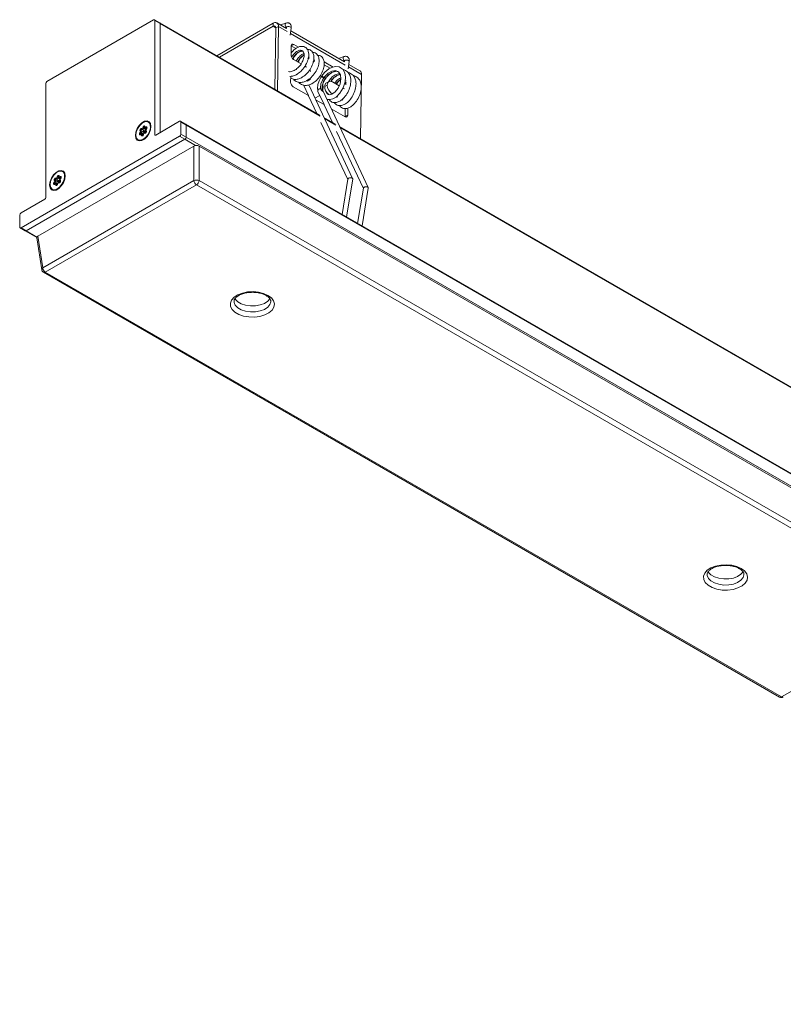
# Model space of a CAD drawing. Header units: millimetres. Extents: x 76 to 244, y 146 to 272.
# Tile 1 of 5: x 110 to 152, y 152 to 206. Entities that reach past the tile are written whole.
import ezdxf

# ---------------------------------------------------------------- set-up
doc = ezdxf.new("R2010")
doc.units = ezdxf.units.MM

msp = doc.modelspace()

# ---------------------------------------------------------------- linework, layer by layer
at = {"color": 7, "linetype": 'Continuous', "lineweight": 15}
for p, q in [((117.29, 206.065), (111.491, 202.718)), ((117.623, 205.907), (117.34, 206.07)), ((117.36, 199.819), (117.36, 206.025)), ((117.643, 205.861), (117.36, 206.025)), ((126.331, 200.88), (117.623, 205.907)), ((117.643, 199.933), (117.643, 205.861)), ((123.792, 205.879), (120.731, 204.112)), ((123.792, 205.716), (123.792, 205.879)), ((124.511, 205.6), (123.992, 205.899)), ((124.499, 205.895), (124.182, 205.789)), ((123.792, 205.716), (120.873, 204.031)), ((123.883, 202.293), (123.933, 205.632)), ((123.933, 205.632), (124.075, 205.71)), ((124.022, 202.213), (124.075, 205.71)), ((124.483, 205.616), (124.515, 205.626)), ((124.521, 205.662), (124.51, 205.598)), ((124.526, 205.661), (124.521, 205.662)), ((124.713, 205.232), (124.777, 205.62)), ((127.667, 203.778), (124.751, 205.461)), ((124.775, 204.653), (124.916, 204.732)), ((125.173, 204.584), (124.916, 204.732)), ((124.772, 204.649), (124.765, 204.155)), ((125.028, 204.507), (124.775, 204.653)), ((125.311, 204.343), (125.3, 204.35)), ((124.904, 203.908), (125.31, 203.673)), ((125.753, 204.06), (125.711, 204.048)), ((126.036, 203.897), (125.996, 203.886)), ((126.301, 203.772), (126.291, 203.778)), ((127.057, 203.496), (126.568, 203.779)), ((126.892, 203.431), (126.574, 203.615)), ((127.655, 204.073), (127.339, 203.967)), ((127.64, 203.793), (127.671, 203.804)), ((127.677, 203.84), (127.667, 203.775)), ((127.682, 203.838), (127.677, 203.84)), ((127.87, 203.41), (127.934, 203.797)), ((128.517, 203.287), (127.908, 203.639)), ((125.131, 203.112), (125.108, 203.126)), ((125.525, 203.55), (125.614, 203.499)), ((127.046, 203.223), (127.097, 203.242)), ((127.329, 203.06), (127.38, 203.079)), ((128.548, 199.6), (128.6, 203.098)), ((111.421, 202.596), (111.421, 196.39)), ((124.747, 202.998), (124.742, 202.672)), ((125.414, 202.949), (125.39, 202.963)), ((125.44, 202.524), (125.71, 201.947)), ((125.64, 202.73), (125.823, 202.832)), ((128.115, 197.426), (125.725, 202.525)), ((125.889, 203.011), (125.889, 203.004)), ((126.427, 202.976), (126.568, 202.895)), ((126.58, 202.915), (126.439, 202.997)), ((126.596, 202.442), (126.737, 202.521)), ((126.844, 202.716), (126.661, 202.614)), ((126.737, 202.514), (126.737, 202.521)), ((127.022, 202.685), (127.383, 202.477)), ((127.679, 202.588), (127.76, 202.656)), ((127.758, 202.749), (127.716, 202.724)), ((127.738, 202.537), (127.74, 202.623)), ((124.881, 202.426), (125.711, 201.947)), ((126.225, 202.17), (126.559, 201.457)), ((126.383, 202.32), (126.382, 202.321)), ((126.461, 202.275), (126.465, 202.266)), ((128.964, 196.936), (126.489, 202.217)), ((126.596, 202.435), (126.737, 202.514)), ((126.596, 202.435), (126.596, 202.442)), ((126.796, 202.005), (126.768, 202.062)), ((127.599, 202.352), (127.666, 202.314)), ((125.714, 201.94), (126.166, 200.975)), ((126.326, 201.954), (126.064, 201.803)), ((126.102, 201.721), (126.559, 201.457)), ((126.562, 201.451), (127.015, 200.485)), ((127.292, 201.865), (127.246, 201.891)), ((127.575, 201.702), (127.529, 201.728)), ((126.951, 201.231), (127.71, 200.793)), ((127.712, 200.797), (127.719, 201.235)), ((127.854, 200.876), (127.86, 201.265)), ((117.032, 200.492), (117.004, 200.508)), ((118.704, 200.545), (117.403, 199.794)), ((119.037, 200.387), (118.754, 200.55)), ((118.775, 199.851), (118.775, 200.505)), ((119.058, 200.341), (118.775, 200.505)), ((200.778, 153.199), (119.037, 200.387)), ((126.395, 200.486), (127.854, 197.375)), ((127.179, 200.39), (126.558, 200.749)), ((127.712, 200.797), (127.854, 200.876)), ((116.546, 199.922), (116.581, 199.963)), ((116.588, 199.884), (116.546, 199.922)), ((116.561, 200.012), (116.612, 200.029)), ((116.586, 199.99), (116.561, 200.012)), ((116.619, 199.848), (116.58, 199.819)), ((116.581, 199.963), (116.623, 199.926)), ((116.586, 199.99), (116.636, 200.007)), ((116.588, 199.884), (116.623, 199.926)), ((116.636, 200.007), (116.612, 200.029)), ((116.732, 199.96), (116.612, 200.029)), ((116.65, 199.865), (116.621, 199.849)), ((116.743, 199.856), (116.623, 199.926)), ((116.634, 199.794), (116.636, 199.84)), ((116.636, 200.151), (116.67, 200.146)), ((116.636, 200.151), (116.649, 200.098)), ((116.756, 199.938), (116.636, 200.007)), ((116.636, 199.84), (116.692, 199.839)), ((116.649, 200.098), (116.683, 200.093)), ((116.77, 200.029), (116.649, 200.098)), ((116.67, 200.146), (116.683, 200.093)), ((116.744, 199.832), (116.68, 199.868)), ((116.803, 200.024), (116.683, 200.093)), ((116.69, 200.166), (116.705, 200.217)), ((116.69, 200.166), (116.745, 200.152)), ((116.691, 199.793), (116.692, 199.839)), ((116.705, 200.217), (116.76, 200.203)), ((116.732, 199.96), (116.756, 199.938)), ((116.758, 199.881), (116.743, 199.83)), ((116.745, 200.152), (116.76, 200.203)), ((116.865, 200.083), (116.745, 200.152)), ((116.803, 200.024), (116.77, 200.029)), ((116.799, 199.915), (116.771, 199.898)), ((116.779, 199.9), (116.822, 199.92)), ((116.812, 199.895), (116.779, 199.9)), ((116.807, 199.954), (116.783, 199.976)), ((116.783, 199.976), (116.816, 199.971)), ((116.812, 199.895), (116.855, 199.915)), ((116.814, 200.252), (116.813, 200.206)), ((116.813, 200.205), (116.813, 200.173)), ((116.855, 199.915), (116.822, 199.92)), ((116.825, 200.145), (116.889, 200.108)), ((116.829, 200.198), (116.868, 200.227)), ((116.829, 200.198), (116.861, 200.152)), ((116.859, 199.915), (116.855, 199.915)), ((116.86, 200.064), (116.86, 200.031)), ((116.861, 200.152), (116.9, 200.181)), ((116.863, 200.056), (116.887, 200.034)), ((116.863, 200.056), (116.868, 200.006)), ((116.902, 200.124), (116.867, 200.083)), ((116.868, 200.227), (116.9, 200.181)), ((116.868, 200.006), (116.893, 199.984)), ((116.887, 200.034), (116.893, 199.984)), ((116.893, 199.984), (116.896, 199.98)), ((118.775, 199.851), (119.058, 199.688)), ((119.058, 199.688), (119.058, 200.341)), ((200.799, 153.153), (119.058, 200.341)), ((127.244, 199.997), (128.702, 196.885)), ((189.47, 164.431), (127.406, 200.259)), ((110.077, 194.749), (118.704, 199.729)), ((110.36, 194.586), (118.987, 199.566)), ((116.444, 199.538), (116.472, 199.522)), ((116.634, 199.794), (116.691, 199.793)), ((118.987, 199.566), (118.704, 199.729)), ((119.058, 199.688), (200.799, 152.5)), ((119.482, 199.199), (110.996, 194.299)), ((119.482, 197.318), (119.482, 199.199)), ((119.764, 199.199), (119.764, 197.318)), ((160.07, 175.93), (119.764, 199.199)), ((112.365, 197.798), (112.337, 197.814)), ((111.258, 192.571), (119.482, 197.318)), ((111.879, 197.228), (111.914, 197.269)), ((111.921, 197.19), (111.879, 197.228)), ((111.894, 197.318), (111.945, 197.335)), ((111.919, 197.296), (111.894, 197.318)), ((111.914, 197.269), (111.956, 197.232)), ((111.919, 197.296), (111.969, 197.313)), ((111.921, 197.19), (111.956, 197.232)), ((111.969, 197.313), (111.945, 197.335)), ((112.065, 197.265), (111.945, 197.335)), ((111.983, 197.171), (111.954, 197.155)), ((112.076, 197.162), (111.956, 197.232)), ((111.969, 197.457), (112.003, 197.452)), ((111.969, 197.457), (111.982, 197.404)), ((112.09, 197.243), (111.969, 197.313)), ((111.982, 197.404), (112.016, 197.399)), ((112.103, 197.335), (111.982, 197.404)), ((112.003, 197.452), (112.016, 197.399)), ((112.077, 197.137), (112.013, 197.174)), ((112.136, 197.33), (112.016, 197.399)), ((112.023, 197.471), (112.038, 197.522)), ((112.023, 197.471), (112.078, 197.458)), ((112.038, 197.522), (112.093, 197.509)), ((112.065, 197.265), (112.09, 197.243)), ((112.091, 197.186), (112.076, 197.135)), ((112.078, 197.458), (112.093, 197.509)), ((112.198, 197.389), (112.078, 197.458)), ((112.136, 197.33), (112.103, 197.335)), ((112.132, 197.22), (112.104, 197.204)), ((112.112, 197.206), (112.155, 197.226)), ((112.145, 197.201), (112.112, 197.206)), ((112.14, 197.26), (112.116, 197.282)), ((112.116, 197.282), (112.149, 197.277)), ((112.145, 197.201), (112.188, 197.221)), ((112.147, 197.558), (112.146, 197.512)), ((112.146, 197.511), (112.146, 197.478)), ((112.188, 197.221), (112.155, 197.226)), ((112.158, 197.451), (112.222, 197.414)), ((112.162, 197.504), (112.201, 197.533)), ((112.162, 197.504), (112.194, 197.458)), ((112.192, 197.221), (112.188, 197.221)), ((112.193, 197.37), (112.193, 197.337)), ((112.194, 197.458), (112.233, 197.487)), ((112.196, 197.362), (112.22, 197.34)), ((112.196, 197.362), (112.202, 197.312)), ((112.235, 197.43), (112.2, 197.389)), ((112.201, 197.533), (112.233, 197.487)), ((112.202, 197.312), (112.226, 197.29)), ((112.22, 197.34), (112.226, 197.29)), ((112.226, 197.29), (112.229, 197.286)), ((119.764, 197.318), (159.808, 174.201)), ((127.856, 197.391), (127.54, 195.478)), ((127.78, 195.34), (128.12, 197.394)), ((119.623, 197.088), (111.399, 192.34)), ((111.777, 196.844), (111.805, 196.828)), ((111.953, 197.154), (111.913, 197.125)), ((111.967, 197.1), (111.969, 197.146)), ((111.967, 197.1), (112.024, 197.098)), ((111.969, 197.146), (112.025, 197.145)), ((112.024, 197.098), (112.025, 197.145)), ((159.667, 173.971), (119.623, 197.088)), ((128.705, 196.901), (128.388, 194.989)), ((128.628, 194.85), (128.968, 196.904)), ((111.378, 196.316), (110.077, 195.565)), ((110.007, 195.443), (110.007, 194.79)), ((110.027, 194.744), (110.31, 194.581)), ((110.077, 194.749), (110.36, 194.586)), ((110.31, 194.581), (110.937, 194.218)), ((110.938, 194.208), (111.201, 192.473)), ((110.996, 194.299), (111.258, 192.571)), ((111.399, 192.34), (151.443, 169.223)), ((111.299, 192.33), (151.343, 169.213)), ((123.664, 190.748), (123.664, 190.76)), ((149.402, 175.89), (149.402, 175.901)), ((151.443, 169.223), (159.667, 173.971))]:
    msp.add_line(p, q, dxfattribs=at)
at = {"color": 8, "linetype": 'Continuous', "lineweight": 15}
for p, q in [((126.351, 200.834), (117.643, 205.861)), ((123.933, 205.634), (123.792, 205.716)), ((124.563, 205.429), (124.075, 205.71)), ((127.719, 203.606), (124.73, 205.332)), ((128.6, 203.098), (127.886, 203.51)), ((127.2, 200.344), (126.58, 200.702)), ((116.588, 199.884), (116.635, 199.857)), ((116.737, 199.813), (116.692, 199.839)), ((116.743, 199.856), (116.729, 199.84)), ((116.813, 200.172), (116.76, 200.203)), ((116.904, 200.127), (116.861, 200.152)), ((116.865, 200.083), (116.863, 200.077)), ((116.875, 200.116), (116.865, 200.083)), ((116.865, 200.083), (116.866, 200.082)), ((116.926, 200.166), (116.9, 200.181)), ((189.488, 164.386), (127.428, 200.213)), ((116.715, 199.779), (116.691, 199.793)), ((117.36, 199.819), (117.403, 199.794)), ((119.571, 199.228), (118.987, 199.566)), ((111.921, 197.19), (111.968, 197.163)), ((112.076, 197.162), (112.062, 197.146)), ((112.146, 197.478), (112.093, 197.509)), ((112.237, 197.433), (112.194, 197.458)), ((112.198, 197.389), (112.196, 197.383)), ((112.208, 197.422), (112.198, 197.389)), ((112.198, 197.389), (112.199, 197.388)), ((112.259, 197.472), (112.233, 197.487)), ((112.048, 197.085), (112.024, 197.098)), ((112.07, 197.119), (112.025, 197.145)), ((110.36, 194.586), (110.944, 194.248))]:
    msp.add_line(p, q, dxfattribs=at)
at = {"color": 8, "linetype": 'Continuous', "lineweight": 15, "flags": 128}
for points in [[(124.52, 205.657), (124.487, 205.686), (124.462, 205.728), (124.448, 205.777), (124.448, 205.825), (124.462, 205.864), (124.488, 205.89), (124.499, 205.895)], [(124.521, 205.662), (124.53, 205.678), (124.557, 205.694), (124.599, 205.701), (124.648, 205.7), (124.697, 205.689), (124.739, 205.671)], [(124.739, 205.671), (124.767, 205.648), (124.778, 205.625), (124.777, 205.62)], [(127.677, 203.835), (127.644, 203.863), (127.618, 203.906), (127.604, 203.954), (127.605, 204.002), (127.619, 204.042), (127.645, 204.068), (127.655, 204.073)], [(127.677, 203.84), (127.686, 203.856), (127.714, 203.872), (127.755, 203.879), (127.804, 203.877), (127.854, 203.867), (127.896, 203.849)], [(127.896, 203.849), (127.924, 203.826), (127.934, 203.802), (127.934, 203.797)], [(116.743, 199.856), (116.749, 199.853), (116.75, 199.852)], [(116.861, 200.071), (116.861, 200.071), (116.855, 200.059), (116.847, 200.049), (116.839, 200.039), (116.83, 200.032), (116.82, 200.027), (116.811, 200.024), (116.803, 200.024)], [(112.076, 197.162), (112.082, 197.159), (112.083, 197.158)], [(112.194, 197.377), (112.194, 197.377), (112.188, 197.365), (112.18, 197.354), (112.172, 197.345), (112.163, 197.338), (112.153, 197.333), (112.144, 197.33), (112.136, 197.33)], [(121.664, 190.746), (121.669, 190.689), (121.733, 190.536), (121.867, 190.399), (122.06, 190.288), (122.297, 190.211), (122.562, 190.174), (122.834, 190.179), (123.093, 190.227), (123.321, 190.313), (123.5, 190.432), (123.617, 190.573), (123.663, 190.728), (123.664, 190.748)], [(147.402, 175.887), (147.408, 175.83), (147.472, 175.678), (147.606, 175.541), (147.798, 175.43), (148.036, 175.352), (148.3, 175.315), (148.572, 175.321), (148.832, 175.368), (149.06, 175.454), (149.239, 175.573), (149.356, 175.715), (149.402, 175.87), (149.402, 175.89)]]:
    msp.add_lwpolyline(points, dxfattribs=at)
at = {"color": 7, "linetype": 'Continuous', "lineweight": 15, "flags": 128}
for points in [[(126.701, 201.764), (126.765, 201.736), (126.868, 201.724), (127.042, 201.761), (127.213, 201.859), (127.426, 202.069), (127.606, 202.363), (127.714, 202.696), (127.732, 202.975), (127.697, 203.165), (127.593, 203.356), (127.496, 203.445), (127.375, 203.503), (127.163, 203.522), (126.984, 203.478), (126.822, 203.395), (126.609, 203.222), (126.494, 203.093), (126.385, 202.935), (126.29, 202.749), (126.224, 202.548), (126.224, 202.548), (126.201, 202.34), (126.224, 202.229)], [(126.658, 202.203), (126.713, 202.051), (126.832, 201.985), (126.993, 202.017), (127.166, 202.143), (127.324, 202.346), (127.436, 202.594), (127.483, 202.85), (127.454, 203.077), (127.352, 203.237), (127.189, 203.31), (126.988, 203.283), (126.779, 203.164), (126.591, 202.972), (126.47, 202.779), (126.395, 202.579), (126.375, 202.366), (126.382, 202.321), (126.382, 202.321)], [(126.441, 202.992), (126.44, 202.995), (126.439, 202.997), (126.436, 202.998), (126.433, 202.996), (126.429, 202.994), (126.427, 202.99), (126.425, 202.986), (126.424, 202.982), (126.425, 202.978), (126.427, 202.976), (126.429, 202.976), (126.433, 202.977), (126.436, 202.98), (126.439, 202.983), (126.44, 202.987), (126.441, 202.992)], [(126.568, 202.895), (126.571, 202.894), (126.574, 202.895), (126.577, 202.898), (126.58, 202.902), (126.582, 202.906), (126.582, 202.91)], [(126.582, 202.91), (126.582, 202.913), (126.58, 202.915)], [(126.223, 202.177), (126.215, 202.204), (126.224, 202.242), (126.25, 202.277), (126.291, 202.304), (126.339, 202.319), (126.382, 202.321)], [(116.3, 199.778), (116.325, 199.96), (116.399, 200.15), (116.512, 200.325), (116.65, 200.463), (116.798, 200.548), (116.936, 200.57), (117.049, 200.526), (117.123, 200.421), (117.148, 200.268), (117.123, 200.086), (117.049, 199.896), (116.936, 199.721), (116.798, 199.583), (116.65, 199.498), (116.512, 199.476), (116.399, 199.521), (116.325, 199.625), (116.3, 199.778)], [(116.845, 199.658), (116.701, 199.553), (116.56, 199.512), (116.441, 199.54), (116.36, 199.633), (116.328, 199.779), (116.35, 199.958), (116.422, 200.145), (116.536, 200.316), (116.674, 200.448), (116.819, 200.522), (116.952, 200.529), (117.053, 200.467), (117.111, 200.346), (117.116, 200.181), (117.068, 199.994), (116.973, 199.812), (116.845, 199.658)], [(116.58, 199.819), (116.561, 199.808), (116.542, 199.806), (116.528, 199.813), (116.519, 199.828), (116.516, 199.849), (116.52, 199.874), (116.531, 199.899), (116.546, 199.922)], [(116.561, 200.012), (116.552, 200.027), (116.549, 200.048), (116.554, 200.073), (116.564, 200.098), (116.58, 200.121), (116.598, 200.139), (116.618, 200.149), (116.636, 200.151)], [(116.59, 199.826), (116.586, 199.827), (116.578, 199.83), (116.574, 199.837), (116.573, 199.848), (116.575, 199.86), (116.58, 199.873), (116.588, 199.884)], [(116.612, 200.029), (116.607, 200.036), (116.606, 200.047), (116.608, 200.059), (116.613, 200.072), (116.621, 200.083), (116.63, 200.092), (116.64, 200.097), (116.649, 200.098)], [(116.636, 199.84), (116.635, 199.844), (116.634, 199.847), (116.633, 199.849), (116.631, 199.85), (116.628, 199.851), (116.626, 199.851), (116.623, 199.85), (116.619, 199.848)], [(116.692, 199.839), (116.691, 199.849), (116.689, 199.858), (116.684, 199.865), (116.678, 199.869), (116.671, 199.871), (116.662, 199.87), (116.653, 199.867), (116.65, 199.865)], [(116.705, 200.217), (116.716, 200.242), (116.731, 200.265), (116.75, 200.282), (116.769, 200.293), (116.788, 200.295), (116.802, 200.288), (116.811, 200.273), (116.814, 200.252)], [(116.746, 200.019), (116.74, 200.012), (116.734, 200.004), (116.73, 199.995), (116.727, 199.987), (116.726, 199.978), (116.727, 199.971), (116.729, 199.964), (116.732, 199.96)], [(116.764, 200.004), (116.762, 200.001), (116.739, 199.957)], [(116.76, 200.203), (116.765, 200.216), (116.773, 200.227), (116.782, 200.236), (116.792, 200.241), (116.801, 200.242), (116.808, 200.239), (116.813, 200.231), (116.813, 200.229)], [(116.887, 200.034), (116.896, 200.019), (116.899, 199.998), (116.895, 199.973), (116.884, 199.948), (116.869, 199.925), (116.85, 199.908), (116.83, 199.897), (116.812, 199.895)], [(116.813, 200.206), (116.813, 200.202), (116.814, 200.199), (116.815, 200.197), (116.817, 200.196), (116.82, 200.195), (116.823, 200.195), (116.826, 200.196), (116.829, 200.198)], [(116.813, 200.173), (116.813, 200.164), (116.816, 200.155), (116.82, 200.149), (116.827, 200.144), (116.834, 200.142), (116.843, 200.143), (116.852, 200.146), (116.861, 200.152)], [(116.868, 200.227), (116.888, 200.238), (116.906, 200.24), (116.92, 200.233), (116.929, 200.218), (116.932, 200.197), (116.928, 200.173), (116.918, 200.147), (116.902, 200.124)], [(116.9, 200.181), (116.91, 200.186), (116.919, 200.187), (116.926, 200.184), (116.93, 200.179)], [(116.743, 199.83), (116.733, 199.804), (116.717, 199.781), (116.698, 199.764), (116.679, 199.753), (116.66, 199.751), (116.646, 199.758), (116.637, 199.773), (116.634, 199.794)], [(116.707, 199.771), (116.704, 199.771), (116.697, 199.775), (116.692, 199.782), (116.691, 199.793)], [(111.633, 197.084), (111.658, 197.266), (111.732, 197.456), (111.845, 197.631), (111.983, 197.769), (112.131, 197.854), (112.269, 197.876), (112.382, 197.831), (112.456, 197.727), (112.481, 197.574), (112.456, 197.391), (112.382, 197.202), (112.269, 197.027), (112.131, 196.889), (111.983, 196.804), (111.845, 196.782), (111.732, 196.826), (111.658, 196.931), (111.633, 197.084)], [(112.179, 196.964), (112.034, 196.859), (111.893, 196.818), (111.774, 196.846), (111.693, 196.939), (111.661, 197.085), (111.683, 197.263), (111.756, 197.451), (111.869, 197.622), (112.007, 197.754), (112.152, 197.828), (112.285, 197.834), (112.386, 197.773), (112.444, 197.651), (112.449, 197.486), (112.401, 197.3), (112.307, 197.118), (112.179, 196.964)], [(111.913, 197.125), (111.894, 197.114), (111.875, 197.112), (111.861, 197.119), (111.852, 197.134), (111.849, 197.155), (111.853, 197.179), (111.864, 197.205), (111.879, 197.228)], [(111.894, 197.318), (111.885, 197.333), (111.883, 197.354), (111.887, 197.379), (111.897, 197.404), (111.913, 197.427), (111.931, 197.444), (111.951, 197.455), (111.969, 197.457)], [(111.924, 197.132), (111.919, 197.132), (111.912, 197.136), (111.907, 197.143), (111.906, 197.154), (111.908, 197.166), (111.913, 197.179), (111.921, 197.19)], [(111.945, 197.335), (111.94, 197.342), (111.939, 197.353), (111.941, 197.365), (111.946, 197.378), (111.954, 197.389), (111.964, 197.398), (111.973, 197.403), (111.982, 197.404)], [(112.025, 197.145), (112.025, 197.155), (112.022, 197.164), (112.017, 197.171), (112.011, 197.175), (112.004, 197.177), (111.995, 197.176), (111.986, 197.173), (111.983, 197.171)], [(112.038, 197.522), (112.049, 197.548), (112.064, 197.571), (112.083, 197.588), (112.103, 197.599), (112.121, 197.601), (112.135, 197.594), (112.145, 197.579), (112.147, 197.558)], [(112.079, 197.325), (112.073, 197.318), (112.067, 197.31), (112.063, 197.301), (112.061, 197.292), (112.059, 197.284), (112.06, 197.276), (112.062, 197.27), (112.065, 197.265)], [(112.097, 197.31), (112.095, 197.307), (112.072, 197.263)], [(112.093, 197.509), (112.098, 197.521), (112.106, 197.533), (112.115, 197.542), (112.125, 197.547), (112.134, 197.548), (112.141, 197.545), (112.146, 197.537), (112.146, 197.535)], [(112.22, 197.34), (112.229, 197.325), (112.232, 197.304), (112.228, 197.279), (112.217, 197.254), (112.202, 197.231), (112.183, 197.213), (112.163, 197.203), (112.145, 197.201)], [(112.146, 197.512), (112.146, 197.508), (112.147, 197.505), (112.148, 197.503), (112.15, 197.502), (112.153, 197.501), (112.156, 197.501), (112.159, 197.502), (112.162, 197.504)], [(112.146, 197.478), (112.146, 197.47), (112.149, 197.461), (112.154, 197.455), (112.16, 197.45), (112.167, 197.448), (112.176, 197.449), (112.185, 197.452), (112.194, 197.458)], [(112.201, 197.533), (112.221, 197.543), (112.239, 197.545), (112.253, 197.539), (112.263, 197.524), (112.265, 197.503), (112.261, 197.478), (112.251, 197.453), (112.235, 197.43)], [(112.233, 197.487), (112.243, 197.492), (112.252, 197.493), (112.259, 197.489), (112.263, 197.485)], [(111.969, 197.146), (111.968, 197.15), (111.968, 197.152), (111.966, 197.155), (111.964, 197.156), (111.961, 197.157), (111.959, 197.157), (111.956, 197.156), (111.953, 197.154)], [(112.076, 197.135), (112.066, 197.11), (112.05, 197.087), (112.031, 197.07), (112.012, 197.059), (111.994, 197.057), (111.979, 197.064), (111.97, 197.079), (111.967, 197.1)], [(112.04, 197.077), (112.037, 197.077), (112.03, 197.081), (112.025, 197.088), (112.024, 197.098)], [(123.512, 191.075), (123.697, 190.937), (123.816, 190.778), (123.863, 190.607), (123.835, 190.434), (123.733, 190.27), (123.564, 190.127), (123.338, 190.012), (123.07, 189.933), (122.777, 189.895), (122.476, 189.901), (122.187, 189.949), (121.928, 190.037), (121.716, 190.16), (121.562, 190.31), (121.479, 190.476), (121.469, 190.65), (121.535, 190.819), (121.671, 190.974), (121.87, 191.104), (122.119, 191.202), (122.402, 191.261), (122.701, 191.277), (122.999, 191.25), (123.275, 191.181), (123.512, 191.075)], [(121.71, 190.902), (121.733, 190.863), (121.867, 190.726), (122.06, 190.615), (122.297, 190.538), (122.562, 190.5), (122.834, 190.506), (123.093, 190.553), (123.321, 190.64), (123.5, 190.758), (123.613, 190.893)], [(149.251, 176.216), (149.435, 176.079), (149.555, 175.919), (149.602, 175.748), (149.574, 175.575), (149.472, 175.412), (149.303, 175.268), (149.077, 175.153), (148.809, 175.074), (148.515, 175.037), (148.215, 175.042), (147.926, 175.09), (147.667, 175.179), (147.454, 175.302), (147.301, 175.451), (147.217, 175.618), (147.208, 175.791), (147.273, 175.961), (147.41, 176.116), (147.609, 176.246), (147.858, 176.343), (148.141, 176.402), (148.44, 176.419), (148.737, 176.391), (149.013, 176.322), (149.251, 176.216)], [(147.448, 176.043), (147.472, 176.004), (147.606, 175.867), (147.798, 175.756), (148.036, 175.679), (148.3, 175.642), (148.572, 175.647), (148.832, 175.695), (149.06, 175.781), (149.239, 175.9), (149.352, 176.035)]]:
    msp.add_lwpolyline(points, dxfattribs=at)
at = {"color": 7, "linetype": 'Continuous', "lineweight": 15}
for centre, radius, start, end in [((117.317, 206.032), 0.0437, 350.7861, 129.2031), ((117.593, 205.866), 0.0506, 354.5644, 54.1232), ((123.902, 205.743), 0.176, 349.3026, 128.9549), ((123.847, 205.648), 0.0878, 349.3031, 128.9538), ((128.408, 203.126), 0.195, 351.6827, 55.6719), ((111.574, 202.589), 0.154, 122.6056, 177.3945), ((118.732, 200.512), 0.0437, 350.7859, 129.2031), ((119.008, 200.346), 0.0499, 354.1284, 54.5592), ((119.009, 200.347), 0.0486, 353.1956, 55.492), ((116.566, 199.98), 0.0221, 312.0027, 28.888), ((116.578, 199.975), 0.0663, 312.002, 28.889), ((116.666, 200.17), 0.0242, 277.5985, 349.413), ((116.673, 200.165), 0.0727, 277.5987, 349.4131), ((116.748, 199.996), 0.04, 246.3867, 329.9456), ((116.769, 199.998), 0.0306, 88.3793, 138.3913), ((116.772, 199.974), 0.04, 246.387, 329.9456), ((116.782, 199.876), 0.0242, 97.598, 169.4138), ((116.745, 199.995), 0.0425, 334.3542, 53.8459), ((116.819, 199.884), 0.0366, 85.2318, 122.2604), ((116.785, 199.994), 0.0349, 12.2438, 57.9395), ((116.771, 199.99), 0.0492, 337.4843, 13.6576), ((116.894, 200.03), 0.035, 177.4737, 221.9558), ((116.882, 200.066), 0.0221, 132.0026, 208.8881), ((118.621, 199.858), 0.154, 302.6055, 357.3946), ((117.386, 199.815), 0.0262, 170.786, 309.2031), ((118.904, 199.695), 0.154, 302.6055, 357.3946), ((111.899, 197.286), 0.0221, 312.0016, 28.8901), ((111.911, 197.281), 0.0663, 312.002, 28.889), ((112, 197.476), 0.0242, 277.5985, 349.413), ((112.006, 197.471), 0.0727, 277.5987, 349.4131), ((112.081, 197.302), 0.04, 246.3864, 329.946), ((112.102, 197.304), 0.0306, 88.3795, 138.3911), ((112.106, 197.28), 0.04, 246.387, 329.9456), ((112.115, 197.182), 0.0242, 97.598, 169.4138), ((112.078, 197.3), 0.0425, 334.3547, 53.8454), ((112.152, 197.189), 0.0366, 85.2318, 122.2607), ((112.118, 197.3), 0.0349, 12.2438, 57.9395), ((112.104, 197.296), 0.0492, 337.4843, 13.6576), ((112.215, 197.372), 0.0221, 132.0025, 208.8887), ((112.228, 197.336), 0.035, 177.474, 221.9549), ((119.623, 196.979), 0.368, 67.4786, 112.5212), ((119.792, 197.349), 0.311, 185.6894, 237.199), ((119.455, 197.349), 0.311, 302.8008, 354.311), ((111.329, 196.394), 0.0922, 302.6053, 357.3945), ((110.16, 195.436), 0.154, 122.6054, 177.3947), ((110.05, 194.783), 0.0437, 170.7856, 309.2035), ((110.331, 194.626), 0.0503, 245.6927, 305.6177), ((111.399, 192.503), 0.2, 188.6163, 240.0027), ((111.567, 192.601), 0.311, 185.6894, 237.199), ((151.443, 169.386), 0.2, 240.0027, 299.9973)]:
    msp.add_arc(centre, radius, start, end, dxfattribs=at)
at = {"color": 8, "linetype": 'Continuous', "lineweight": 15}
for centre, radius, start, end in [((116.664, 199.922), 0.103, 320.0523, 335.9775), ((116.715, 199.909), 0.0501, 333.6768, 35.0207), ((111.997, 197.228), 0.103, 320.0523, 335.9775), ((112.049, 197.215), 0.0501, 333.6671, 35.0198), ((111.304, 192.478), 0.103, 116.6219, 182.653), ((111.341, 192.418), 0.0969, 244.4134, 306.897), ((151.385, 169.304), 0.0995, 245.3289, 305.9815), ((151.501, 169.304), 0.0995, 234.0257, 294.6653)]:
    msp.add_arc(centre, radius, start, end, dxfattribs=at)
at = {"color": 7, "linetype": 'Continuous', "lineweight": 15}
for centre, major_axis, ratio, start_param, end_param in [((124.913, 204.567), (-0.097, 0.175), 0.587367, 5.506906, 7.077703), ((124.906, 204.073), (-0.097, 0.175), 0.587367, 0.794518, 2.365314), ((125.609, 203.172), (-0.193, 0.346), 0.587367, 4.643123, 4.876394), ((124.884, 202.59), (-0.097, 0.175), 0.587367, 0.794518, 2.365314), ((126.876, 202.28), (-0.193, 0.346), 0.587367, 6.283157, 7.077703), ((127.017, 202.359), (-0.193, 0.346), 0.587367, 5.506906, 7.077703), ((126.876, 202.274), (-0.193, 0.346), 0.587367, 0.794518, 2.055194), ((127.017, 202.353), (-0.193, 0.346), 0.587367, 0.794518, 2.365314), ((127.712, 200.958), (-0.097, 0.175), 0.587367, 2.365314, 3.93611), ((119.623, 199.116), (0.2, 0), 0.58169, 0.789196, 2.352396), ((111.139, 194.218), (0.202, 0), 0.572919, 2.359993, 3.228188)]:
    msp.add_ellipse(centre, major_axis=major_axis, ratio=ratio, start_param=start_param, end_param=end_param, dxfattribs=at)
for points, knots in [([(124.777, 205.62), (124.78, 205.639), (124.784, 205.678), (124.776, 205.738), (124.757, 205.795), (124.724, 205.845), (124.681, 205.881), (124.628, 205.903), (124.565, 205.911), (124.521, 205.9), (124.499, 205.895)], [0, 0, 0, 0, 0.104673, 0.22057, 0.345511, 0.476261, 0.608941, 0.741175, 0.872077, 1, 1, 1, 1]), ([(124.628, 203.257), (124.629, 203.256), (124.682, 203.226), (124.83, 203.257), (125.041, 203.357), (125.24, 203.546), (125.391, 203.779), (125.476, 204.022), (125.484, 204.233), (125.415, 204.377), (125.284, 204.43), (125.115, 204.381), (124.938, 204.244), (124.845, 204.1), (124.8, 204.03)], [0, 0, 0, 0, 0.002913, 0.094127, 0.185152, 0.276911, 0.367953, 0.459138, 0.550837, 0.641788, 0.733211, 0.824711, 0.915651, 1, 1, 1, 1]), ([(124.695, 202.993), (124.749, 202.994), (124.867, 202.998), (125.073, 203.086), (125.307, 203.256), (125.528, 203.525), (125.677, 203.827), (125.734, 204.09), (125.726, 204.305), (125.665, 204.463), (125.569, 204.564), (125.448, 204.626), (125.281, 204.633), (125.112, 204.57), (124.952, 204.461), (124.834, 204.348), (124.773, 204.26), (124.766, 204.249)], [0, 0, 0, 0, 0.056296, 0.121258, 0.208695, 0.303354, 0.398516, 0.482534, 0.544859, 0.618234, 0.66623, 0.717597, 0.795227, 0.855564, 0.911128, 0.989192, 1, 1, 1, 1]), ([(124.746, 202.895), (124.81, 202.865), (124.928, 202.81), (125.14, 202.835), (125.356, 202.92), (125.59, 203.094), (125.81, 203.361), (125.96, 203.664), (126.016, 203.926), (126.009, 204.141), (125.948, 204.3), (125.852, 204.399), (125.761, 204.454), (125.686, 204.452), (125.655, 204.451)], [0, 0, 0, 0, 0.0937443, 0.1735382, 0.2505718, 0.3542584, 0.4665095, 0.5793564, 0.6789882, 0.752896, 0.8399064, 0.8968222, 0.9577352, 1, 1, 1, 1]), ([(124.86, 203.947), (124.865, 203.959), (124.905, 204.055), (125.029, 204.203), (125.202, 204.34), (125.355, 204.386), (125.418, 204.347), (125.442, 204.332)], [0, 0, 0, 0, 0.036728, 0.304166, 0.569395, 0.835843, 1, 1, 1, 1]), ([(124.872, 203.937), (124.881, 203.954), (124.914, 204.023), (124.987, 204.125), (125.083, 204.231), (125.166, 204.3), (125.211, 204.322), (125.227, 204.33)], [0, 0, 0, 0, 0.093538, 0.358042, 0.616359, 0.865656, 1, 1, 1, 1]), ([(124.891, 202.845), (124.892, 202.843), (124.918, 202.797), (125.023, 202.717), (125.201, 202.649), (125.423, 202.671), (125.639, 202.757), (125.872, 202.93), (126.093, 203.198), (126.242, 203.5), (126.299, 203.763), (126.292, 203.978), (126.23, 204.137), (126.134, 204.236), (126.044, 204.291), (125.969, 204.288), (125.938, 204.287)], [0, 0, 0, 0, 0.002505, 0.061436, 0.161108, 0.23497, 0.306278, 0.402257, 0.506165, 0.610623, 0.702849, 0.771264, 0.851806, 0.904492, 0.960877, 1, 1, 1, 1]), ([(125.47, 204.224), (125.446, 204.219), (125.367, 204.202), (125.221, 204.07), (125.102, 203.924), (125.062, 203.83), (125.058, 203.819)], [0, 0, 0, 0, 0.176245, 0.563013, 0.952832, 1, 1, 1, 1]), ([(125.138, 203.773), (125.145, 203.788), (125.185, 203.889), (125.31, 204.031), (125.434, 204.15), (125.491, 204.164), (125.494, 204.165)], [0, 0, 0, 0, 0.0813103, 0.5302769, 0.9755329, 1, 1, 1, 1]), ([(125.151, 203.766), (125.161, 203.786), (125.195, 203.857), (125.27, 203.962), (125.365, 204.067), (125.434, 204.127), (125.466, 204.143), (125.468, 204.144)], [0, 0, 0, 0, 0.119609, 0.414492, 0.702479, 0.980409, 1, 1, 1, 1]), ([(125.174, 202.682), (125.175, 202.68), (125.201, 202.634), (125.306, 202.554), (125.484, 202.486), (125.705, 202.508), (125.921, 202.594), (126.155, 202.767), (126.376, 203.035), (126.525, 203.337), (126.582, 203.6), (126.575, 203.815), (126.513, 203.973), (126.417, 204.072), (126.327, 204.128), (126.252, 204.125), (126.221, 204.124)], [0, 0, 0, 0, 0.002505, 0.061436, 0.161108, 0.23497, 0.306278, 0.402257, 0.506165, 0.610623, 0.702849, 0.771264, 0.851806, 0.904492, 0.960877, 1, 1, 1, 1]), ([(125.227, 204.33), (125.241, 204.337), (125.284, 204.362), (125.32, 204.365), (125.345, 204.367)], [0, 0, 0, 0, 0.319774, 1, 1, 1, 1]), ([(125.687, 203.932), (125.707, 203.95), (125.729, 203.97), (125.749, 203.98), (125.751, 203.981)], [0, 0, 0, 0, 0.8956467, 1, 1, 1, 1]), ([(125.689, 203.938), (125.716, 203.964), (125.746, 203.994), (125.774, 204.001), (125.777, 204.001)], [0, 0, 0, 0, 0.892905, 1, 1, 1, 1]), ([(125.97, 203.769), (125.99, 203.786), (126.012, 203.806), (126.032, 203.817), (126.034, 203.818)], [0, 0, 0, 0, 0.8956467, 1, 1, 1, 1]), ([(125.972, 203.774), (125.999, 203.801), (126.029, 203.831), (126.057, 203.837), (126.06, 203.838)], [0, 0, 0, 0, 0.892905, 1, 1, 1, 1]), ([(127.934, 203.798), (127.936, 203.816), (127.94, 203.856), (127.933, 203.915), (127.913, 203.973), (127.881, 204.022), (127.837, 204.059), (127.784, 204.081), (127.722, 204.088), (127.677, 204.078), (127.655, 204.073)], [0, 0, 0, 0, 0.104673, 0.22057, 0.345511, 0.476261, 0.608941, 0.741175, 0.872077, 1, 1, 1, 1]), ([(126.461, 202.275), (126.456, 202.339), (126.445, 202.466), (126.527, 202.712), (126.672, 202.947), (126.867, 203.141), (127.08, 203.255), (127.264, 203.284), (127.346, 203.234), (127.378, 203.214)], [0, 0, 0, 0, 0.151831, 0.302518, 0.453352, 0.605121, 0.755636, 0.906842, 1, 1, 1, 1]), ([(126.48, 202.502), (126.495, 202.553), (126.524, 202.653), (126.603, 202.805), (126.698, 202.944), (126.805, 203.06), (126.898, 203.141), (126.952, 203.172), (126.969, 203.181)], [0, 0, 0, 0, 0.195232, 0.387003, 0.570421, 0.750073, 0.923705, 1, 1, 1, 1]), ([(127.415, 203.139), (127.367, 203.137), (127.254, 203.131), (127.059, 203.01), (126.893, 202.85), (126.824, 202.732), (126.8, 202.692)], [0, 0, 0, 0, 0.222635, 0.531025, 0.841849, 1, 1, 1, 1]), ([(126.845, 201.727), (126.848, 201.72), (126.87, 201.671), (126.939, 201.616), (127.039, 201.568), (127.169, 201.554), (127.326, 201.588), (127.517, 201.699), (127.72, 201.899), (127.902, 202.195), (128.007, 202.518), (128.026, 202.794), (127.984, 203.02), (127.898, 203.183), (127.78, 203.286), (127.686, 203.342), (127.617, 203.345), (127.596, 203.346)], [0, 0, 0, 0, 0.0100986, 0.0690919, 0.1225578, 0.1686845, 0.2414318, 0.3146965, 0.4130327, 0.5175309, 0.623086, 0.7138089, 0.7817473, 0.8651418, 0.9191428, 0.9752099, 1, 1, 1, 1]), ([(126.923, 202.712), (126.936, 202.734), (126.995, 202.834), (127.152, 202.972), (127.326, 203.083), (127.42, 203.086), (127.448, 203.087)], [0, 0, 0, 0, 0.103904, 0.47451, 0.842052, 1, 1, 1, 1]), ([(127.097, 203.242), (127.108, 203.247), (127.152, 203.264), (127.192, 203.266), (127.221, 203.267)], [0, 0, 0, 0, 0.244717, 1, 1, 1, 1]), ([(127.128, 201.564), (127.131, 201.556), (127.153, 201.507), (127.222, 201.453), (127.322, 201.405), (127.452, 201.391), (127.609, 201.425), (127.8, 201.535), (128.003, 201.735), (128.185, 202.031), (128.29, 202.355), (128.309, 202.631), (128.267, 202.857), (128.181, 203.02), (128.063, 203.123), (127.97, 203.178), (127.902, 203.181), (127.882, 203.182)], [0, 0, 0, 0, 0.010113, 0.069193, 0.122737, 0.168931, 0.241785, 0.315157, 0.413637, 0.518289, 0.623998, 0.714854, 0.782892, 0.866408, 0.920488, 0.976638, 1, 1, 1, 1]), ([(127.38, 203.079), (127.391, 203.084), (127.411, 203.093), (127.43, 203.094), (127.438, 203.095)], [0, 0, 0, 0, 0.531761, 1, 1, 1, 1]), ([(126.936, 202.708), (126.951, 202.732), (126.997, 202.801), (127.088, 202.897), (127.181, 202.978), (127.235, 203.009), (127.252, 203.018)], [0, 0, 0, 0, 0.180128, 0.523002, 0.854388, 1, 1, 1, 1]), ([(127.475, 202.912), (127.432, 202.89), (127.318, 202.832), (127.198, 202.714), (127.145, 202.627), (127.139, 202.618)], [0, 0, 0, 0, 0.355967, 0.930482, 1, 1, 1, 1]), ([(127.22, 202.571), (127.228, 202.585), (127.283, 202.677), (127.38, 202.774), (127.464, 202.817), (127.478, 202.824)], [0, 0, 0, 0, 0.131291, 0.856243, 1, 1, 1, 1]), ([(127.232, 202.564), (127.243, 202.581), (127.285, 202.643), (127.369, 202.733), (127.442, 202.791), (127.477, 202.819)], [0, 0, 0, 0, 0.166511, 0.604517, 1, 1, 1, 1]), ([(127.411, 201.4), (127.414, 201.393), (127.436, 201.344), (127.505, 201.29), (127.605, 201.242), (127.735, 201.228), (127.892, 201.262), (128.083, 201.372), (128.286, 201.572), (128.467, 201.868), (128.573, 202.192), (128.592, 202.467), (128.55, 202.694), (128.464, 202.856), (128.346, 202.959), (128.253, 203.015), (128.185, 203.018), (128.165, 203.019)], [0, 0, 0, 0, 0.010113, 0.069193, 0.122737, 0.168932, 0.241785, 0.315157, 0.413637, 0.518289, 0.623998, 0.714854, 0.782892, 0.866408, 0.920488, 0.976638, 1, 1, 1, 1]), ([(127.684, 202.603), (127.695, 202.616), (127.719, 202.643), (127.747, 202.655), (127.761, 202.661)], [0, 0, 0, 0, 0.485309, 1, 1, 1, 1]), ([(126.251, 202.277), (126.25, 202.276), (126.24, 202.266), (126.225, 202.242), (126.216, 202.207), (126.218, 202.182), (126.225, 202.171), (126.226, 202.17)], [0, 0, 0, 0, 0.022395, 0.330996, 0.641161, 0.956508, 1, 1, 1, 1]), ([(126.383, 202.32), (126.377, 202.321), (126.358, 202.322), (126.323, 202.318), (126.282, 202.302), (126.261, 202.285), (126.251, 202.277)], [0, 0, 0, 0, 0.1156, 0.422212, 0.71544, 1, 1, 1, 1]), ([(126.383, 202.32), (126.387, 202.302), (126.395, 202.27), (126.425, 202.229), (126.452, 202.203), (126.47, 202.189), (126.482, 202.181), (126.491, 202.175), (126.498, 202.171), (126.504, 202.169), (126.508, 202.17), (126.506, 202.18), (126.491, 202.211), (126.472, 202.251), (126.461, 202.275)], [0, 0, 0, 0, 0.188089, 0.338106, 0.413034, 0.445259, 0.477806, 0.497121, 0.516504, 0.53994, 0.576392, 0.645576, 0.790754, 1, 1, 1, 1]), ([(126.462, 202.305), (126.461, 202.311), (126.452, 202.362), (126.467, 202.436), (126.48, 202.502)], [0, 0, 0, 0, 0.106188, 1, 1, 1, 1]), ([(126.54, 202.485), (126.528, 202.452), (126.495, 202.363), (126.491, 202.273), (126.489, 202.217)], [0, 0, 0, 0, 0.375539, 1, 1, 1, 1]), ([(116.783, 199.976), (116.782, 199.979), (116.78, 199.983), (116.775, 199.991), (116.769, 199.999), (116.763, 200.006), (116.757, 200.011), (116.752, 200.015), (116.749, 200.017), (116.747, 200.018), (116.746, 200.019), (116.746, 200.019), (116.746, 200.019), (116.746, 200.019)], [0, 0, 0, 0, 0.167536, 0.306759, 0.499525, 0.652259, 0.759581, 0.883122, 0.942421, 0.983126, 0.994568, 0.998064, 1, 1, 1, 1]), ([(116.816, 199.971), (116.821, 199.971), (116.83, 199.971), (116.845, 199.975), (116.861, 199.984), (116.871, 199.993), (116.876, 199.997)], [0, 0, 0, 0, 0.250006, 0.499984, 0.749371, 1, 1, 1, 1]), ([(112.116, 197.282), (112.115, 197.284), (112.113, 197.289), (112.108, 197.297), (112.102, 197.305), (112.096, 197.312), (112.09, 197.317), (112.085, 197.321), (112.082, 197.323), (112.08, 197.324), (112.079, 197.324), (112.079, 197.324), (112.079, 197.324), (112.079, 197.325)], [0, 0, 0, 0, 0.167536, 0.306759, 0.499525, 0.652259, 0.759581, 0.883122, 0.942421, 0.983126, 0.994568, 0.998064, 1, 1, 1, 1]), ([(112.149, 197.277), (112.154, 197.277), (112.163, 197.276), (112.178, 197.281), (112.194, 197.29), (112.204, 197.298), (112.209, 197.303)], [0, 0, 0, 0, 0.250006, 0.499984, 0.749371, 1, 1, 1, 1]), ([(128.118, 197.395), (128.119, 197.397), (128.122, 197.404), (128.119, 197.418), (128.112, 197.434), (128.1, 197.447), (128.084, 197.459), (128.065, 197.468), (128.042, 197.474), (128.016, 197.478), (127.981, 197.477), (127.937, 197.468), (127.894, 197.447), (127.865, 197.42), (127.86, 197.4), (127.858, 197.391)], [0, 0, 0, 0, 0.023485, 0.08946, 0.153151, 0.214709, 0.274328, 0.333856, 0.395319, 0.458897, 0.524739, 0.649396, 0.774307, 0.899212, 1, 1, 1, 1]), ([(128.706, 196.901), (128.708, 196.91), (128.713, 196.93), (128.743, 196.957), (128.786, 196.978), (128.829, 196.987), (128.864, 196.988), (128.889, 196.985), (128.912, 196.978), (128.933, 196.969), (128.949, 196.957), (128.961, 196.943), (128.967, 196.927), (128.971, 196.914), (128.968, 196.907), (128.967, 196.905)], [0, 0, 0, 0, 0.100932, 0.2257, 0.350211, 0.475053, 0.537968, 0.600718, 0.663276, 0.725683, 0.788106, 0.850703, 0.913395, 0.975981, 1, 1, 1, 1]), ([(121.667, 190.747), (121.668, 190.774), (121.671, 190.828), (121.734, 190.928), (121.853, 191.033), (122.028, 191.127), (122.241, 191.197), (122.483, 191.238), (122.736, 191.245), (122.986, 191.219), (123.21, 191.161), (123.345, 191.103), (123.404, 191.069), (123.412, 191.065)], [0, 0, 0, 0, 0.097848, 0.192911, 0.295281, 0.393976, 0.49265, 0.59223, 0.692513, 0.792966, 0.89284, 0.985977, 1, 1, 1, 1]), ([(123.412, 191.065), (123.439, 191.048), (123.516, 191), (123.605, 190.913), (123.657, 190.824), (123.659, 190.777), (123.66, 190.756)], [0, 0, 0, 0, 0.158876, 0.461885, 0.766374, 1, 1, 1, 1]), ([(147.405, 175.889), (147.407, 175.916), (147.41, 175.97), (147.473, 176.069), (147.591, 176.175), (147.766, 176.269), (147.98, 176.339), (148.221, 176.379), (148.475, 176.387), (148.725, 176.36), (148.948, 176.303), (149.083, 176.244), (149.143, 176.211), (149.151, 176.206)], [0, 0, 0, 0, 0.097847, 0.192912, 0.295281, 0.393976, 0.49265, 0.592231, 0.692515, 0.792968, 0.892844, 0.985977, 1, 1, 1, 1]), ([(149.151, 176.206), (149.178, 176.19), (149.255, 176.142), (149.343, 176.054), (149.395, 175.966), (149.398, 175.918), (149.398, 175.897)], [0, 0, 0, 0, 0.158875, 0.461882, 0.766375, 1, 1, 1, 1])]:
    msp.add_open_spline(points, degree=3, knots=knots, dxfattribs=at)
at = {"color": 8, "linetype": 'Continuous', "lineweight": 15}
for points in [[(116.821, 199.92), (116.821, 199.923), (116.82, 199.932), (116.816, 199.944), (116.81, 199.951), (116.807, 199.954)], [(112.154, 197.226), (112.154, 197.229), (112.153, 197.238), (112.149, 197.25), (112.143, 197.257), (112.14, 197.26)]]:
    msp.add_open_spline(points, degree=3, knots=[0, 0, 0, 0, 0.226868, 0.612472, 1, 1, 1, 1], dxfattribs=at)

doc.saveas('drawing.dxf')
